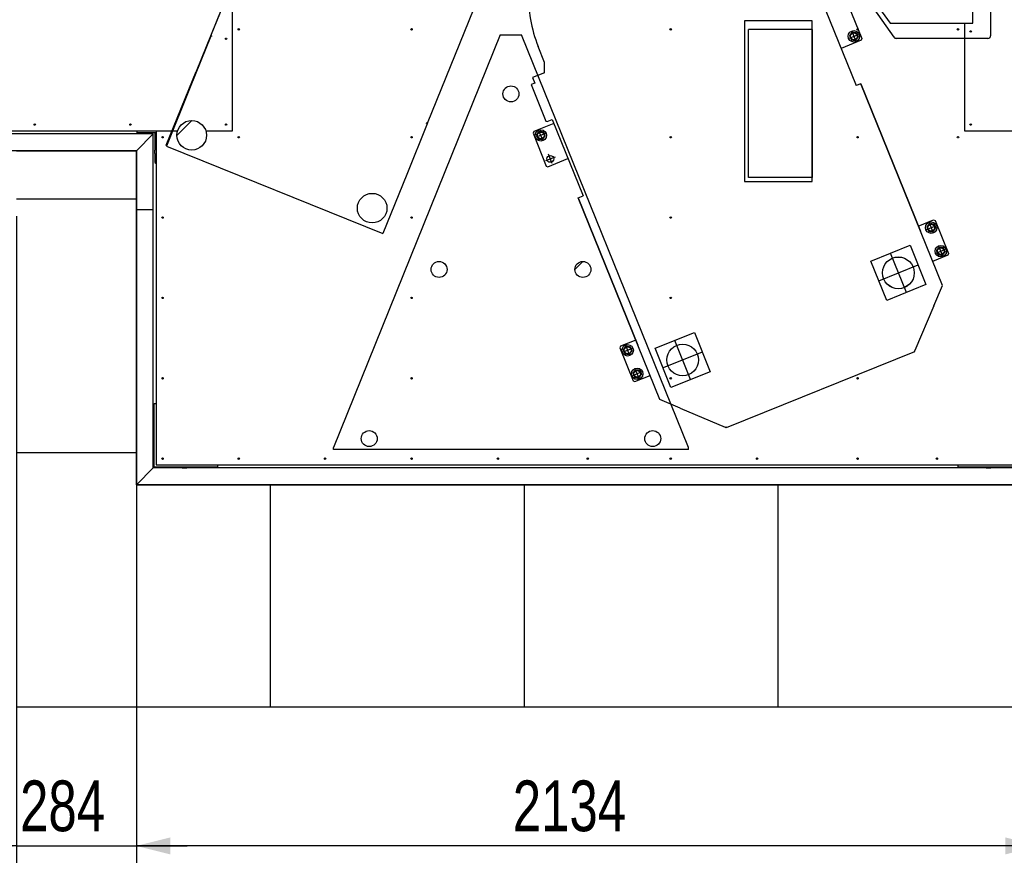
# Model space of a CAD drawing. Header units: millimetres. Extents: x 5 to 589, y 5 to 415.
# Tile 75 of 120: x 269 to 327, y 145 to 195. Entities that reach past the tile are written whole.
import ezdxf

# ---------------------------------------------------------------- set-up
doc = ezdxf.new("R2010")
doc.units = ezdxf.units.MM
doc.layers.add('COTES', color=1, linetype='Continuous')
doc.layers.add('TRAIT-FINS', color=9, linetype='Continuous')
doc.layers.add('TRAIT-FORT', color=4, linetype='Continuous', lineweight=25)
doc.styles.add('SLDTEXTSTYLE0', font='TXT', dxfattribs={"width": 0.75})
doc.dimstyles.new('SLDDIMSTYLE0', dxfattribs={"dimtxt": 3, "dimasz": 2, "dimexe": 0, "dimexo": 0.0625, "dimgap": 0.75, "dimtad": 1, "dimdec": 0, "dimlfac": 40, "dimrnd": 1e-09, "dimzin": 12, "dimdsep": 46, "dimtxsty": 'SLDTEXTSTYLE0', "dimsah": 1, "dimcen": 0.09, "dimadec": 0, "dimazin": 3, "dimtfac": 1, "dimtdec": 0, "dimtofl": 0, "dimtmove": 0, "dimatfit": 3, "dimfxl": 1, "dimfrac": 2, "dimtolj": 1, "dimtzin": 12, "dimarcsym": 0})
doc.dimstyles.new('SLDDIMSTYLE1', dxfattribs={"dimtxt": 3, "dimasz": 2, "dimexe": 0, "dimexo": 0.0625, "dimgap": 0.75, "dimtad": 1, "dimdec": 0, "dimlfac": 40, "dimrnd": 1e-09, "dimzin": 12, "dimdsep": 46, "dimtxsty": 'SLDTEXTSTYLE0', "dimsah": 1, "dimcen": 0.09, "dimadec": 0, "dimazin": 3, "dimtfac": 1, "dimtdec": 0, "dimtmove": 0, "dimatfit": 0, "dimfxl": 1, "dimfrac": 2, "dimtolj": 1, "dimtzin": 12, "dimarcsym": 0})

# ---------------------------------------------------------------- blocks, each defined once
blk = doc.blocks.new('_D_9')
at = {"layer": 'COTES', "color": 1, "transparency": 16777216}
for p, q in [((275.65, 166.592), (275.65, 145.252)), ((329, 166.592), (329, 145.252)), ((329, 146.252), (275.65, 146.252))]:
    blk.add_line(p, q, dxfattribs=at)
for points in [[(275.65, 146.252), (277.65, 145.752), (277.65, 146.752)], [(329, 146.252), (327, 146.752), (327, 145.752)]]:
    blk.add_solid(points, dxfattribs=at)
at = {"layer": 'COTES', "color": 1, "transparency": 16777216, "insert": (297.892, 150.119), "char_height": 3, "attachment_point": 1, "style": 'SLDTEXTSTYLE0'}
blk.add_mtext('2134', dxfattribs=at)
blk = doc.blocks.new('_D_11')
at = {"layer": 'COTES', "color": 1, "transparency": 16777216}
for p, q in [((268.557, 183.476), (268.557, 145.252)), ((275.65, 183.476), (275.65, 145.252)), ((268.557, 146.252), (265.557, 146.252)), ((268.557, 146.252), (275.65, 146.252)), ((275.65, 146.252), (278.65, 146.252))]:
    blk.add_line(p, q, dxfattribs=at)
for points in [[(268.557, 146.252), (266.557, 146.752), (266.557, 145.752)], [(275.65, 146.252), (277.65, 145.752), (277.65, 146.752)]]:
    blk.add_solid(points, dxfattribs=at)
at = {"layer": 'COTES', "color": 1, "transparency": 16777216, "insert": (268.779, 150.119), "char_height": 3, "attachment_point": 1, "style": 'SLDTEXTSTYLE0'}
blk.add_mtext('284', dxfattribs=at)
blk = doc.blocks.new('_D_14')
at = {"layer": 'COTES', "color": 1, "transparency": 16777216}
for p, q in [((245.15, 186.342), (245.15, 136.726)), ((348.5, 185.592), (348.5, 136.726)), ((348.5, 137.726), (245.15, 137.726))]:
    blk.add_line(p, q, dxfattribs=at)
for points in [[(245.15, 137.726), (247.15, 137.226), (247.15, 138.226)], [(348.5, 137.726), (346.5, 138.226), (346.5, 137.226)]]:
    blk.add_solid(points, dxfattribs=at)
at = {"layer": 'COTES', "color": 1, "transparency": 16777216, "insert": (292.392, 141.593), "char_height": 3, "attachment_point": 1, "style": 'SLDTEXTSTYLE0'}
blk.add_mtext('4134', dxfattribs=at)
blk = doc.blocks.new('_D_24')
at = {"layer": 'COTES', "color": 1, "transparency": 16777216}
for p, q in [((310.5, 271.942), (393.509, 271.942)), ((392.509, 271.942), (392.509, 167.592)), ((330, 167.592), (393.509, 167.592))]:
    blk.add_line(p, q, dxfattribs=at)
for points in [[(392.509, 271.942), (392.009, 269.942), (393.009, 269.942)], [(392.509, 167.592), (393.009, 169.592), (392.009, 169.592)]]:
    blk.add_solid(points, dxfattribs=at)
at = {"layer": 'COTES', "color": 1, "transparency": 16777216, "insert": (388.642, 215.333), "char_height": 3, "attachment_point": 1, "rotation": 90, "style": 'SLDTEXTSTYLE0'}
blk.add_mtext('4174', dxfattribs=at)

msp = doc.modelspace()

# ---------------------------------------------------------------- hatches: boundary and pattern name
at = {"layer": 'TRAIT-FINS'}
h = msp.add_hatch(dxfattribs=at)
h.set_pattern_fill('ANSI31', color=9, style=0)
edge = h.paths.add_edge_path(flags=0)
edge.add_arc((297.784, 190.7), 0.471, 0, 360)
h = msp.add_hatch(dxfattribs=at)
h.set_pattern_fill('ANSI31', color=9, style=0)
edge = h.paths.add_edge_path(flags=0)
edge.add_arc((278.92, 188.256), 0.875, 0, 360)
h = msp.add_hatch(dxfattribs=at)
h.set_pattern_fill('ANSI31', color=9, style=0)
edge = h.paths.add_edge_path(flags=0)
edge.add_arc((289.583, 183.948), 0.875, 0, 360)
h = msp.add_hatch(dxfattribs=at)
h.set_pattern_fill('ANSI31', color=9, style=0)
edge = h.paths.add_edge_path(flags=0)
edge.add_arc((320.679, 180.124), 0.938, 0, 360)
h = msp.add_hatch(dxfattribs=at)
h.set_pattern_fill('ANSI31', color=9, style=0)
edge = h.paths.add_edge_path(flags=0)
edge.add_arc((293.534, 180.325), 0.471, 0, 360)
h = msp.add_hatch(dxfattribs=at)
h.set_pattern_fill('ANSI31', color=9, style=0)
edge = h.paths.add_edge_path(flags=0)
edge.add_arc((302.034, 180.325), 0.471, 0, 360)
h = msp.add_hatch(dxfattribs=at)
h.set_pattern_fill('ANSI31', color=9, style=0)
edge = h.paths.add_edge_path(flags=0)
edge.add_arc((307.93, 174.973), 0.938, 0, 360)
h = msp.add_hatch(dxfattribs=at)
h.set_pattern_fill('ANSI31', color=9, style=0)
edge = h.paths.add_edge_path(flags=0)
edge.add_arc((289.409, 170.325), 0.471, 0, 360)
h = msp.add_hatch(dxfattribs=at)
h.set_pattern_fill('ANSI31', color=9, style=0)
edge = h.paths.add_edge_path(flags=0)
edge.add_arc((306.159, 170.325), 0.471, 0, 360)

# ---------------------------------------------------------------- linework, layer by layer
at = {"color": 7, "linetype": 'Continuous'}
for p, q in [((284.808, 205.965), (279.18, 192.034)), ((280.055, 194.134), (283.729, 203.228)), ((326.125, 202.194), (326.125, 194.139)), ((320.417, 194.047), (315.154, 201.563)), ((292.85, 188.964), (296.524, 198.058)), ((316.351, 195.707), (318.175, 191.192)), ((317.723, 195.916), (318.509, 193.969)), ((311.825, 185.767), (311.825, 194.517)), ((315.575, 194.517), (311.825, 194.517)), ((315.575, 194.517), (315.575, 185.767)), ((318.162, 193.829), (317.937, 194.385)), ((280.046, 194.111), (278.828, 191.097)), ((280.055, 194.134), (280.046, 194.111)), ((280.046, 194.111), (280.069, 194.101)), ((280.101, 194.115), (280.055, 194.134)), ((280.078, 194.124), (280.069, 194.101)), ((280.098, 194.106), (280.092, 194.092)), ((280.101, 194.115), (280.098, 194.106)), ((280.101, 194.115), (280.111, 194.138)), ((297.154, 194.187), (287.301, 169.8)), ((297.154, 194.187), (298.414, 194.187)), ((308.268, 169.8), (298.414, 194.187)), ((318.468, 193.872), (317.286, 193.394)), ((317.771, 193.995), (318.327, 194.219)), ((318.509, 193.969), (318.468, 193.872)), ((325.965, 193.979), (320.548, 193.979)), ((299.772, 192.563), (299.394, 193.499)), ((277.419, 187.676), (279.18, 192.034)), ((279.18, 192.034), (279.203, 192.024)), ((299.772, 191.953), (299.772, 192.563)), ((299.772, 191.953), (299.056, 191.664)), ((299.056, 191.664), (299.185, 191.346)), ((278.828, 191.097), (277.423, 187.62)), ((299.185, 191.346), (298.974, 191.261)), ((298.974, 191.261), (299.85, 189.094)), ((318.454, 191.304), (318.175, 191.192)), ((318.454, 191.304), (321.976, 182.585)), ((323.275, 179.372), (318.454, 191.304)), ((299.85, 189.094), (299.915, 189.066)), ((299.915, 189.066), (300.218, 189.189)), ((300.218, 189.189), (302.042, 184.674)), ((292.841, 188.941), (291.623, 185.928)), ((292.794, 188.96), (292.8, 188.974)), ((292.8, 188.974), (292.804, 188.983)), ((292.804, 188.983), (292.813, 189.006)), ((292.804, 188.983), (292.85, 188.964)), ((292.827, 188.973), (292.818, 188.95)), ((292.818, 188.95), (292.841, 188.941)), ((292.85, 188.964), (292.841, 188.941)), ((300.31, 188.962), (299.128, 188.484)), ((299.659, 187.971), (299.434, 188.527)), ((299.128, 188.484), (299.086, 188.387)), ((299.086, 188.387), (299.873, 186.44)), ((299.824, 188.361), (299.268, 188.137)), ((277.423, 187.62), (290.218, 182.451)), ((300.386, 186.971), (299.83, 186.746)), ((299.971, 186.398), (301.153, 186.876)), ((300.221, 186.58), (299.996, 187.136)), ((299.873, 186.44), (299.971, 186.398)), ((291.623, 185.928), (290.218, 182.451)), ((315.575, 185.767), (311.825, 185.767)), ((301.764, 184.561), (302.042, 184.674)), ((301.764, 184.561), (305.287, 175.842)), ((306.585, 172.629), (301.764, 184.561)), ((321.853, 182.89), (322.757, 183.255)), ((322.341, 182.683), (322.898, 182.908)), ((322.732, 182.517), (322.507, 183.073)), ((322.757, 183.255), (322.855, 183.214)), ((322.855, 183.214), (323.641, 181.267)), ((319.052, 180.815), (321.37, 181.751)), ((321.37, 181.751), (322.306, 179.433)), ((323.294, 181.126), (323.069, 181.683)), ((321.147, 178.965), (320.211, 181.283)), ((323.6, 181.169), (322.696, 180.804)), ((322.903, 181.292), (323.46, 181.517)), ((323.641, 181.267), (323.6, 181.169)), ((319.988, 178.497), (319.052, 180.815)), ((319.52, 179.656), (321.838, 180.592)), ((322.306, 179.433), (319.988, 178.497)), ((322.77, 178.184), (323.275, 179.372)), ((322.77, 178.184), (321.642, 175.525)), ((306.303, 175.664), (308.621, 176.6)), ((308.621, 176.6), (309.557, 174.282)), ((304.26, 175.782), (304.218, 175.684)), ((305.164, 176.147), (304.26, 175.782)), ((304.791, 175.269), (304.566, 175.825)), ((308.398, 173.814), (307.462, 176.132)), ((304.218, 175.684), (305.005, 173.737)), ((304.957, 175.659), (304.4, 175.434)), ((307.239, 173.346), (306.303, 175.664)), ((309.089, 175.441), (306.771, 174.505)), ((321.619, 175.461), (310.493, 170.966)), ((321.642, 175.525), (321.6, 175.508)), ((321.6, 175.508), (321.619, 175.461)), ((305.519, 174.268), (304.962, 174.044)), ((305.103, 173.696), (306.006, 174.061)), ((305.353, 173.878), (305.128, 174.434)), ((309.557, 174.282), (307.239, 173.346)), ((305.005, 173.737), (305.103, 173.696)), ((307.773, 172.124), (306.585, 172.629)), ((307.773, 172.124), (310.432, 170.996)), ((310.432, 170.996), (310.474, 171.013)), ((310.474, 171.013), (310.493, 170.966)), ((310.493, 170.966), (310.474, 171.013)), ((287.301, 169.687), (287.301, 169.8)), ((308.268, 169.687), (287.301, 169.687)), ((308.268, 169.687), (308.268, 169.8))]:
    msp.add_line(p, q, dxfattribs=at)
for centre, radius in [((318.049, 194.107), 0.2), ((297.784, 190.7), 0.471), ((278.92, 188.256), 0.875), ((299.546, 188.249), 0.2), ((300.108, 186.858), 0.2), ((289.583, 183.948), 0.875), ((322.619, 182.795), 0.2), ((323.181, 181.405), 0.2), ((320.679, 180.124), 0.937), ((293.534, 180.325), 0.471), ((302.034, 180.325), 0.471), ((304.678, 175.547), 0.2), ((307.93, 174.973), 0.937), ((305.24, 174.156), 0.2), ((289.409, 170.325), 0.471), ((306.159, 170.325), 0.471)]:
    msp.add_circle(centre, radius, dxfattribs=at)
for centre, radius, start, end in [((306.672, 196.44), 7.85, 177.54004, 202.00002), ((320.548, 194.139), 0.16, 215, 270), ((325.965, 194.139), 0.16, 270, 0), ((277.465, 187.657), 0.05, 158, 218)]:
    msp.add_arc(centre, radius, start, end, dxfattribs=at)
at = {"layer": 'TRAIT-FORT', "color": 4, "linetype": 'Continuous', "lineweight": 25}
for p, q in [((281.325, 188.517), (281.325, 204.12)), ((281.325, 188.517), (281.325, 204.12)), ((325.075, 194.892), (325.075, 201.392)), ((316.375, 200.142), (320.19, 194.892)), ((315.575, 195.017), (311.575, 195.017)), ((311.575, 195.017), (311.575, 185.517)), ((315.575, 185.517), (315.575, 195.017)), ((320.19, 194.892), (324.575, 194.892)), ((324.575, 194.892), (324.575, 194.892)), ((324.575, 194.892), (324.575, 188.517)), ((324.575, 194.892), (324.575, 188.517)), ((324.575, 194.892), (325.075, 194.892)), ((246.325, 188.517), (278.085, 188.517)), ((275.7, 188.392), (275.7, 188.517)), ((276.825, 188.517), (276.825, 188.517)), ((276.825, 188.517), (278.085, 188.517)), ((276.825, 188.517), (276.825, 168.767)), ((279.755, 188.517), (281.325, 188.517)), ((279.755, 188.517), (281.325, 188.517)), ((324.575, 188.517), (327.825, 188.517)), ((324.575, 188.517), (327.825, 188.517)), ((276.65, 188.342), (246.15, 188.342)), ((275.65, 187.342), (276.65, 188.342)), ((276.825, 188.392), (275.7, 188.392)), ((276.65, 183.842), (276.65, 188.342)), ((276.744, 188.392), (276.744, 187.377)), ((275.65, 187.342), (245.15, 187.342)), ((268.557, 187.342), (275.65, 187.342)), ((275.65, 183.842), (275.65, 187.342)), ((275.65, 187.342), (275.65, 184.476)), ((276.744, 187.177), (276.744, 187.377)), ((276.744, 187.177), (276.744, 186.682)), ((311.575, 185.517), (315.575, 185.517)), ((275.65, 184.476), (268.557, 184.476)), ((275.65, 184.476), (275.65, 169.476)), ((276.65, 183.842), (275.65, 183.842)), ((276.65, 183.842), (275.65, 183.842)), ((275.65, 167.592), (275.65, 183.842)), ((275.975, 183.842), (275.975, 183.842)), ((276.175, 183.842), (276.175, 183.842)), ((276.375, 183.842), (276.375, 183.842)), ((276.575, 183.842), (276.575, 183.842)), ((276.65, 168.592), (276.65, 183.842)), ((276.7, 172.392), (276.825, 172.392)), ((276.7, 168.642), (276.7, 172.392)), ((275.65, 169.476), (268.557, 169.476)), ((275.65, 169.476), (275.65, 167.592)), ((276.825, 168.767), (327.825, 168.767)), ((280.45, 168.767), (280.45, 168.642)), ((324.2, 168.642), (324.2, 168.767)), ((275.65, 167.592), (276.65, 168.592)), ((328, 168.592), (276.65, 168.592)), ((280.45, 168.642), (276.7, 168.642)), ((277.744, 168.642), (277.744, 168.592)), ((278.32, 168.642), (278.319, 168.627)), ((278.319, 168.627), (278.319, 168.62)), ((278.361, 168.592), (278.367, 168.603)), ((278.627, 168.6), (278.632, 168.592)), ((278.669, 168.627), (278.669, 168.642)), ((278.669, 168.62), (278.669, 168.627)), ((279.244, 168.592), (279.244, 168.642)), ((327.95, 168.642), (324.2, 168.642)), ((325.244, 168.642), (325.244, 168.592)), ((325.82, 168.642), (325.819, 168.627)), ((325.819, 168.627), (325.819, 168.62)), ((325.861, 168.592), (325.867, 168.603)), ((326.127, 168.6), (326.132, 168.592)), ((326.169, 168.627), (326.169, 168.642)), ((326.169, 168.62), (326.169, 168.627)), ((326.744, 168.592), (326.744, 168.642)), ((329, 167.592), (275.65, 167.592)), ((275.65, 167.592), (283.557, 167.592)), ((283.557, 167.592), (283.557, 154.476)), ((283.557, 167.592), (298.557, 167.592)), ((298.557, 167.592), (298.557, 154.476)), ((298.557, 167.592), (313.557, 167.592)), ((313.557, 167.592), (313.557, 154.476)), ((313.557, 167.592), (328.557, 167.592)), ((268.557, 154.476), (283.557, 154.476)), ((283.557, 154.476), (298.557, 154.476)), ((298.557, 154.476), (313.557, 154.476)), ((313.557, 154.476), (328.557, 154.476))]:
    msp.add_line(p, q, dxfattribs=at)
for centre, radius in [((281.7, 194.517), 0.0425), ((291.909, 194.517), 0.0425), ((307.221, 194.517), 0.0425), ((318.049, 194.107), 0.338), ((318.263, 194.517), 0.0425), ((324.2, 194.517), 0.0425), ((324.95, 194.392), 0.0425), ((280.95, 193.958), 0.0425), ((297.784, 190.7), 0.471), ((278.92, 188.256), 0.875), ((269.644, 188.892), 0.0425), ((275.297, 188.892), 0.0425), ((280.95, 188.892), 0.0425), ((299.546, 188.249), 0.337), ((324.95, 188.892), 0.0425), ((277.2, 188.142), 0.0425), ((281.7, 188.142), 0.0425), ((291.909, 188.142), 0.0425), ((307.221, 188.142), 0.0425), ((318.263, 188.142), 0.0425), ((324.2, 188.142), 0.0425), ((289.583, 183.948), 0.875), ((277.2, 183.392), 0.0425), ((291.909, 183.392), 0.0425), ((307.221, 183.392), 0.0425), ((322.619, 182.795), 0.338), ((323.181, 181.405), 0.338), ((320.679, 180.124), 0.938), ((293.534, 180.325), 0.471), ((302.034, 180.325), 0.471), ((277.2, 178.642), 0.0425), ((291.909, 178.642), 0.0425), ((307.221, 178.642), 0.0425), ((304.678, 175.547), 0.338), ((307.93, 174.973), 0.938), ((305.24, 174.156), 0.337), ((277.2, 173.892), 0.0425), ((291.909, 173.892), 0.0425), ((307.221, 173.892), 0.0425), ((318.263, 173.892), 0.0425), ((289.409, 170.325), 0.471), ((306.159, 170.325), 0.471), ((277.2, 169.142), 0.0425), ((281.7, 169.142), 0.0425), ((286.804, 169.142), 0.0425), ((291.909, 169.142), 0.0425), ((297.013, 169.142), 0.0425), ((302.325, 169.142), 0.0425), ((307.221, 169.142), 0.0425), ((312.325, 169.142), 0.0425), ((318.263, 169.142), 0.0425), ((322.95, 169.142), 0.0425)]:
    msp.add_circle(centre, radius, dxfattribs=at)
for centre, radius, start, end in [((318.049, 194.107), 0.225, 82.81324, 142.81324), ((318.049, 194.107), 0.225, 22.81324, 82.81324), ((318.049, 194.107), 0.225, 142.81324, 202.81324), ((318.049, 194.107), 0.225, 202.81324, 262.81324), ((318.049, 194.107), 0.225, 262.81324, 322.81324), ((318.049, 194.107), 0.225, 322.81324, 22.81324), ((299.546, 188.249), 0.225, 142.81324, 202.81324), ((299.546, 188.249), 0.225, 202.81324, 262.81324), ((299.546, 188.249), 0.225, 82.81324, 142.81324), ((299.546, 188.249), 0.225, 262.81324, 322.81324), ((299.546, 188.249), 0.225, 22.81324, 82.81324), ((299.546, 188.249), 0.225, 322.81324, 22.81324), ((276.857, 186.689), 0.112, 183.41093, 253.77457), ((322.619, 182.795), 0.225, 142.81324, 202.81324), ((322.619, 182.795), 0.225, 202.81324, 262.81324), ((322.619, 182.795), 0.225, 82.81324, 142.81324), ((322.619, 182.795), 0.225, 22.81324, 82.81324), ((322.619, 182.795), 0.225, 322.81324, 22.81324), ((322.619, 182.795), 0.225, 262.81324, 322.81324), ((323.181, 181.405), 0.225, 142.81324, 202.81324), ((323.181, 181.405), 0.225, 82.81324, 142.81324), ((323.181, 181.405), 0.225, 22.81324, 82.81324), ((323.181, 181.405), 0.225, 202.81324, 262.81324), ((323.181, 181.405), 0.225, 262.81324, 322.81324), ((323.181, 181.405), 0.225, 322.81324, 22.81324), ((304.678, 175.547), 0.225, 82.81324, 142.81324), ((304.678, 175.547), 0.225, 22.81324, 82.81324), ((304.678, 175.547), 0.225, 142.81324, 202.81324), ((304.678, 175.547), 0.225, 202.81324, 262.81324), ((304.678, 175.547), 0.225, 262.81324, 322.81324), ((304.678, 175.547), 0.225, 322.81324, 22.81324), ((305.24, 174.156), 0.225, 142.81324, 202.81324), ((305.24, 174.156), 0.225, 202.81324, 262.81324), ((305.24, 174.156), 0.225, 82.81324, 142.81324), ((305.24, 174.156), 0.225, 262.81324, 322.81324), ((305.24, 174.156), 0.225, 22.81324, 82.81324), ((305.24, 174.156), 0.225, 322.81324, 22.81324), ((278.494, 168.377), 0.3, 117.91202, 134.19259), ((278.494, 168.377), 0.225, 89.24965, 107.05942), ((278.494, 168.377), 0.225, 72.94058, 89.24965), ((278.494, 168.377), 0.3, 45.80741, 62.08798), ((325.994, 168.377), 0.3, 117.91202, 134.19259), ((325.994, 168.377), 0.225, 89.24965, 107.05942), ((325.994, 168.377), 0.225, 72.94058, 89.24965), ((325.994, 168.377), 0.3, 45.80741, 62.08798)]:
    msp.add_arc(centre, radius, start, end, dxfattribs=at)
for points, knots in [([(317.87, 194.243), (317.872, 194.245), (317.88, 194.256), (317.894, 194.274), (317.918, 194.307), (317.936, 194.331), (317.949, 194.346)], [0, 0, 0, 0, 0.070068, 0.299868, 0.530929, 1, 1, 1, 1]), ([(317.949, 194.346), (317.957, 194.345), (317.973, 194.343), (317.999, 194.34), (318.025, 194.337), (318.051, 194.334), (318.069, 194.331), (318.077, 194.33)], [0, 0, 0, 0, 0.194733, 0.394387, 0.59459, 0.796857, 1, 1, 1, 1]), ([(318.077, 194.33), (318.087, 194.329), (318.105, 194.327), (318.131, 194.323), (318.156, 194.32), (318.182, 194.317), (318.198, 194.315), (318.206, 194.314)], [0, 0, 0, 0, 0.219086, 0.412836, 0.607273, 0.803423, 1, 1, 1, 1]), ([(317.791, 194.139), (317.798, 194.148), (317.811, 194.165), (317.83, 194.19), (317.85, 194.216), (317.863, 194.234), (317.87, 194.243)], [0, 0, 0, 0, 0.247269, 0.495363, 0.746874, 1, 1, 1, 1]), ([(317.791, 194.139), (317.796, 194.13), (317.804, 194.11), (317.816, 194.081), (317.829, 194.05), (317.838, 194.03), (317.842, 194.02)], [0, 0, 0, 0, 0.247269, 0.495363, 0.746874, 1, 1, 1, 1]), ([(317.842, 194.02), (317.843, 194.017), (317.848, 194.005), (317.857, 193.983), (317.873, 193.946), (317.884, 193.918), (317.892, 193.9)], [0, 0, 0, 0, 0.070068, 0.299868, 0.530929, 1, 1, 1, 1]), ([(317.892, 193.9), (317.9, 193.899), (317.917, 193.897), (317.942, 193.894), (317.968, 193.89), (317.995, 193.887), (318.012, 193.885), (318.021, 193.884)], [0, 0, 0, 0, 0.194733, 0.394387, 0.59459, 0.796857, 1, 1, 1, 1]), ([(318.021, 193.884), (318.031, 193.883), (318.049, 193.88), (318.075, 193.877), (318.1, 193.874), (318.125, 193.871), (318.142, 193.869), (318.15, 193.867)], [0, 0, 0, 0, 0.219086, 0.412836, 0.607273, 0.803423, 1, 1, 1, 1]), ([(318.15, 193.867), (318.156, 193.876), (318.169, 193.893), (318.188, 193.918), (318.208, 193.944), (318.222, 193.962), (318.228, 193.971)], [0, 0, 0, 0, 0.247269, 0.495363, 0.746874, 1, 1, 1, 1]), ([(318.206, 194.314), (318.21, 194.304), (318.218, 194.285), (318.231, 194.255), (318.244, 194.225), (318.252, 194.204), (318.257, 194.194)], [0, 0, 0, 0, 0.2472686, 0.4953626, 0.746874, 1, 1, 1, 1]), ([(318.228, 193.971), (318.23, 193.973), (318.238, 193.984), (318.252, 194.002), (318.277, 194.035), (318.295, 194.059), (318.307, 194.074)], [0, 0, 0, 0, 0.070068, 0.299868, 0.530929, 1, 1, 1, 1]), ([(318.257, 194.194), (318.258, 194.191), (318.263, 194.179), (318.272, 194.158), (318.284, 194.13), (318.295, 194.102), (318.303, 194.084), (318.307, 194.074)], [0, 0, 0, 0, 0.070056, 0.299813, 0.530831, 0.765026, 1, 1, 1, 1]), ([(299.289, 188.282), (299.295, 188.29), (299.308, 188.307), (299.327, 188.332), (299.347, 188.359), (299.36, 188.376), (299.367, 188.385)], [0, 0, 0, 0, 0.2472686, 0.4953626, 0.746874, 1, 1, 1, 1]), ([(299.289, 188.282), (299.293, 188.272), (299.301, 188.253), (299.313, 188.223), (299.326, 188.193), (299.335, 188.172), (299.339, 188.162)], [0, 0, 0, 0, 0.247269, 0.495363, 0.746874, 1, 1, 1, 1]), ([(299.339, 188.162), (299.34, 188.159), (299.345, 188.147), (299.354, 188.125), (299.37, 188.088), (299.382, 188.061), (299.389, 188.042)], [0, 0, 0, 0, 0.0700685, 0.2998677, 0.5309287, 1, 1, 1, 1]), ([(299.367, 188.385), (299.369, 188.388), (299.377, 188.398), (299.391, 188.417), (299.416, 188.449), (299.434, 188.473), (299.446, 188.489)], [0, 0, 0, 0, 0.070068, 0.299868, 0.530929, 1, 1, 1, 1]), ([(299.389, 188.042), (299.397, 188.041), (299.414, 188.039), (299.439, 188.036), (299.465, 188.033), (299.492, 188.029), (299.509, 188.027), (299.518, 188.026)], [0, 0, 0, 0, 0.1947331, 0.3943865, 0.5945898, 0.7968571, 1, 1, 1, 1]), ([(299.446, 188.489), (299.454, 188.488), (299.47, 188.485), (299.496, 188.482), (299.522, 188.479), (299.548, 188.476), (299.566, 188.473), (299.574, 188.472)], [0, 0, 0, 0, 0.194733, 0.394387, 0.59459, 0.796857, 1, 1, 1, 1]), ([(299.518, 188.026), (299.528, 188.025), (299.546, 188.022), (299.572, 188.019), (299.597, 188.016), (299.622, 188.013), (299.639, 188.011), (299.647, 188.01)], [0, 0, 0, 0, 0.219086, 0.412836, 0.607273, 0.803423, 1, 1, 1, 1]), ([(299.574, 188.472), (299.584, 188.471), (299.602, 188.469), (299.628, 188.466), (299.654, 188.462), (299.679, 188.459), (299.695, 188.457), (299.703, 188.456)], [0, 0, 0, 0, 0.219086, 0.412836, 0.607273, 0.803423, 1, 1, 1, 1]), ([(299.647, 188.01), (299.653, 188.018), (299.666, 188.035), (299.686, 188.06), (299.705, 188.087), (299.719, 188.104), (299.726, 188.113)], [0, 0, 0, 0, 0.247269, 0.495363, 0.746874, 1, 1, 1, 1]), ([(299.703, 188.456), (299.707, 188.446), (299.716, 188.427), (299.728, 188.397), (299.741, 188.367), (299.749, 188.347), (299.754, 188.336)], [0, 0, 0, 0, 0.247269, 0.495363, 0.746874, 1, 1, 1, 1]), ([(299.726, 188.113), (299.727, 188.116), (299.735, 188.126), (299.749, 188.145), (299.774, 188.177), (299.792, 188.201), (299.804, 188.217)], [0, 0, 0, 0, 0.070068, 0.299868, 0.530929, 1, 1, 1, 1]), ([(299.754, 188.336), (299.755, 188.334), (299.76, 188.321), (299.769, 188.3), (299.781, 188.272), (299.793, 188.244), (299.8, 188.226), (299.804, 188.217)], [0, 0, 0, 0, 0.070056, 0.299813, 0.530831, 0.765026, 1, 1, 1, 1]), ([(322.362, 182.828), (322.368, 182.836), (322.381, 182.853), (322.4, 182.879), (322.42, 182.905), (322.433, 182.922), (322.44, 182.931)], [0, 0, 0, 0, 0.247269, 0.495363, 0.746874, 1, 1, 1, 1]), ([(322.362, 182.828), (322.366, 182.818), (322.374, 182.799), (322.386, 182.769), (322.399, 182.739), (322.408, 182.718), (322.412, 182.708)], [0, 0, 0, 0, 0.247269, 0.495363, 0.746874, 1, 1, 1, 1]), ([(322.412, 182.708), (322.413, 182.705), (322.418, 182.693), (322.427, 182.672), (322.443, 182.634), (322.455, 182.607), (322.462, 182.588)], [0, 0, 0, 0, 0.070068, 0.299868, 0.530929, 1, 1, 1, 1]), ([(322.44, 182.931), (322.442, 182.934), (322.45, 182.944), (322.464, 182.963), (322.489, 182.995), (322.507, 183.019), (322.519, 183.035)], [0, 0, 0, 0, 0.070068, 0.299868, 0.530929, 1, 1, 1, 1]), ([(322.519, 183.035), (322.527, 183.034), (322.543, 183.032), (322.569, 183.028), (322.595, 183.025), (322.621, 183.022), (322.639, 183.02), (322.648, 183.019)], [0, 0, 0, 0, 0.194733, 0.394387, 0.59459, 0.796857, 1, 1, 1, 1]), ([(322.648, 183.019), (322.657, 183.017), (322.675, 183.015), (322.702, 183.012), (322.727, 183.009), (322.752, 183.005), (322.768, 183.003), (322.776, 183.002)], [0, 0, 0, 0, 0.219086, 0.412836, 0.607273, 0.803423, 1, 1, 1, 1]), ([(322.776, 183.002), (322.781, 182.993), (322.789, 182.973), (322.801, 182.944), (322.814, 182.913), (322.823, 182.893), (322.827, 182.883)], [0, 0, 0, 0, 0.2472686, 0.4953626, 0.746874, 1, 1, 1, 1]), ([(322.799, 182.659), (322.801, 182.662), (322.809, 182.672), (322.823, 182.691), (322.847, 182.723), (322.865, 182.747), (322.877, 182.763)], [0, 0, 0, 0, 0.070068, 0.299868, 0.530929, 1, 1, 1, 1]), ([(322.827, 182.883), (322.828, 182.88), (322.833, 182.868), (322.842, 182.846), (322.854, 182.818), (322.866, 182.79), (322.873, 182.772), (322.877, 182.763)], [0, 0, 0, 0, 0.070056, 0.299813, 0.530831, 0.765026, 1, 1, 1, 1]), ([(322.462, 182.588), (322.471, 182.587), (322.487, 182.585), (322.513, 182.582), (322.538, 182.579), (322.565, 182.575), (322.582, 182.573), (322.591, 182.572)], [0, 0, 0, 0, 0.194733, 0.394387, 0.59459, 0.796857, 1, 1, 1, 1]), ([(322.591, 182.572), (322.601, 182.571), (322.619, 182.569), (322.645, 182.565), (322.67, 182.562), (322.695, 182.559), (322.712, 182.557), (322.72, 182.556)], [0, 0, 0, 0, 0.219086, 0.412836, 0.607273, 0.803423, 1, 1, 1, 1]), ([(322.72, 182.556), (322.727, 182.564), (322.739, 182.581), (322.759, 182.607), (322.779, 182.633), (322.792, 182.65), (322.799, 182.659)], [0, 0, 0, 0, 0.247269, 0.495363, 0.746874, 1, 1, 1, 1]), ([(322.924, 181.437), (322.93, 181.445), (322.943, 181.462), (322.962, 181.488), (322.982, 181.514), (322.995, 181.532), (323.002, 181.541)], [0, 0, 0, 0, 0.247269, 0.495363, 0.746874, 1, 1, 1, 1]), ([(323.002, 181.541), (323.004, 181.543), (323.012, 181.553), (323.026, 181.572), (323.051, 181.604), (323.069, 181.628), (323.081, 181.644)], [0, 0, 0, 0, 0.070068, 0.299868, 0.530929, 1, 1, 1, 1]), ([(323.081, 181.644), (323.089, 181.643), (323.105, 181.641), (323.131, 181.638), (323.157, 181.634), (323.183, 181.631), (323.201, 181.629), (323.21, 181.628)], [0, 0, 0, 0, 0.194733, 0.394387, 0.59459, 0.796857, 1, 1, 1, 1]), ([(323.21, 181.628), (323.219, 181.627), (323.237, 181.624), (323.263, 181.621), (323.289, 181.618), (323.314, 181.615), (323.33, 181.613), (323.338, 181.612)], [0, 0, 0, 0, 0.219086, 0.412836, 0.607273, 0.803423, 1, 1, 1, 1]), ([(323.338, 181.612), (323.342, 181.602), (323.351, 181.583), (323.363, 181.553), (323.376, 181.522), (323.384, 181.502), (323.389, 181.492)], [0, 0, 0, 0, 0.2472686, 0.4953626, 0.746874, 1, 1, 1, 1]), ([(322.924, 181.437), (322.928, 181.427), (322.936, 181.408), (322.948, 181.378), (322.961, 181.348), (322.97, 181.328), (322.974, 181.317)], [0, 0, 0, 0, 0.247269, 0.495363, 0.746874, 1, 1, 1, 1]), ([(322.974, 181.317), (322.975, 181.314), (322.98, 181.302), (322.989, 181.281), (323.005, 181.243), (323.017, 181.216), (323.024, 181.198)], [0, 0, 0, 0, 0.070068, 0.299868, 0.530929, 1, 1, 1, 1]), ([(323.024, 181.198), (323.033, 181.197), (323.049, 181.194), (323.074, 181.191), (323.1, 181.188), (323.127, 181.185), (323.144, 181.182), (323.153, 181.181)], [0, 0, 0, 0, 0.194733, 0.394387, 0.59459, 0.796857, 1, 1, 1, 1]), ([(323.153, 181.181), (323.163, 181.18), (323.181, 181.178), (323.207, 181.175), (323.232, 181.171), (323.257, 181.168), (323.274, 181.166), (323.282, 181.165)], [0, 0, 0, 0, 0.219086, 0.412836, 0.607273, 0.803423, 1, 1, 1, 1]), ([(323.282, 181.165), (323.288, 181.173), (323.301, 181.19), (323.321, 181.216), (323.34, 181.242), (323.354, 181.26), (323.361, 181.269)], [0, 0, 0, 0, 0.247269, 0.495363, 0.746874, 1, 1, 1, 1]), ([(323.361, 181.269), (323.362, 181.271), (323.37, 181.282), (323.385, 181.3), (323.409, 181.332), (323.427, 181.356), (323.439, 181.372)], [0, 0, 0, 0, 0.070068, 0.299868, 0.530929, 1, 1, 1, 1]), ([(323.389, 181.492), (323.39, 181.489), (323.395, 181.477), (323.404, 181.455), (323.416, 181.427), (323.428, 181.4), (323.435, 181.381), (323.439, 181.372)], [0, 0, 0, 0, 0.070056, 0.299813, 0.530831, 0.765026, 1, 1, 1, 1]), ([(304.499, 175.683), (304.501, 175.685), (304.509, 175.696), (304.523, 175.714), (304.548, 175.747), (304.566, 175.77), (304.578, 175.786)], [0, 0, 0, 0, 0.070068, 0.299868, 0.530929, 1, 1, 1, 1]), ([(304.578, 175.786), (304.586, 175.785), (304.602, 175.783), (304.628, 175.78), (304.654, 175.777), (304.68, 175.773), (304.698, 175.771), (304.707, 175.77)], [0, 0, 0, 0, 0.194733, 0.394387, 0.59459, 0.796857, 1, 1, 1, 1]), ([(304.707, 175.77), (304.716, 175.769), (304.734, 175.766), (304.761, 175.763), (304.786, 175.76), (304.811, 175.757), (304.827, 175.755), (304.835, 175.754)], [0, 0, 0, 0, 0.219086, 0.412836, 0.607273, 0.803423, 1, 1, 1, 1]), ([(304.835, 175.754), (304.84, 175.744), (304.848, 175.725), (304.86, 175.695), (304.873, 175.665), (304.882, 175.644), (304.886, 175.634)], [0, 0, 0, 0, 0.2472686, 0.4953626, 0.746874, 1, 1, 1, 1]), ([(304.421, 175.579), (304.427, 175.588), (304.44, 175.604), (304.459, 175.63), (304.479, 175.656), (304.492, 175.674), (304.499, 175.683)], [0, 0, 0, 0, 0.247269, 0.495363, 0.746874, 1, 1, 1, 1]), ([(304.421, 175.579), (304.425, 175.57), (304.433, 175.55), (304.445, 175.52), (304.458, 175.49), (304.467, 175.47), (304.471, 175.459)], [0, 0, 0, 0, 0.247269, 0.495363, 0.746874, 1, 1, 1, 1]), ([(304.471, 175.459), (304.472, 175.457), (304.477, 175.444), (304.486, 175.423), (304.502, 175.386), (304.514, 175.358), (304.521, 175.34)], [0, 0, 0, 0, 0.070068, 0.299868, 0.530929, 1, 1, 1, 1]), ([(304.521, 175.34), (304.53, 175.339), (304.546, 175.337), (304.572, 175.333), (304.597, 175.33), (304.624, 175.327), (304.641, 175.325), (304.65, 175.323)], [0, 0, 0, 0, 0.194733, 0.394387, 0.59459, 0.796857, 1, 1, 1, 1]), ([(304.65, 175.323), (304.66, 175.322), (304.678, 175.32), (304.704, 175.317), (304.729, 175.313), (304.754, 175.31), (304.771, 175.308), (304.779, 175.307)], [0, 0, 0, 0, 0.219086, 0.412836, 0.607273, 0.803423, 1, 1, 1, 1]), ([(304.779, 175.307), (304.786, 175.316), (304.798, 175.332), (304.818, 175.358), (304.838, 175.384), (304.851, 175.402), (304.858, 175.411)], [0, 0, 0, 0, 0.247269, 0.495363, 0.746874, 1, 1, 1, 1]), ([(304.858, 175.411), (304.86, 175.413), (304.868, 175.424), (304.882, 175.442), (304.906, 175.475), (304.924, 175.498), (304.936, 175.514)], [0, 0, 0, 0, 0.070068, 0.299868, 0.530929, 1, 1, 1, 1]), ([(304.886, 175.634), (304.887, 175.631), (304.892, 175.619), (304.901, 175.597), (304.913, 175.57), (304.925, 175.542), (304.932, 175.523), (304.936, 175.514)], [0, 0, 0, 0, 0.070056, 0.299813, 0.530831, 0.765026, 1, 1, 1, 1]), ([(304.983, 174.188), (304.989, 174.197), (305.002, 174.214), (305.021, 174.239), (305.041, 174.265), (305.054, 174.283), (305.061, 174.292)], [0, 0, 0, 0, 0.247269, 0.495363, 0.746874, 1, 1, 1, 1]), ([(304.983, 174.188), (304.987, 174.179), (304.995, 174.159), (305.007, 174.13), (305.02, 174.099), (305.029, 174.079), (305.033, 174.069)], [0, 0, 0, 0, 0.247269, 0.495363, 0.746874, 1, 1, 1, 1]), ([(305.033, 174.069), (305.034, 174.066), (305.039, 174.054), (305.048, 174.032), (305.064, 173.995), (305.076, 173.967), (305.083, 173.949)], [0, 0, 0, 0, 0.070068, 0.299868, 0.530929, 1, 1, 1, 1]), ([(305.061, 174.292), (305.063, 174.294), (305.071, 174.305), (305.085, 174.323), (305.11, 174.356), (305.128, 174.379), (305.14, 174.395)], [0, 0, 0, 0, 0.070068, 0.299868, 0.530929, 1, 1, 1, 1]), ([(305.14, 174.395), (305.148, 174.394), (305.164, 174.392), (305.19, 174.389), (305.216, 174.386), (305.242, 174.382), (305.26, 174.38), (305.268, 174.379)], [0, 0, 0, 0, 0.194733, 0.394387, 0.59459, 0.796857, 1, 1, 1, 1]), ([(305.268, 174.379), (305.278, 174.378), (305.296, 174.376), (305.322, 174.372), (305.348, 174.369), (305.373, 174.366), (305.389, 174.364), (305.397, 174.363)], [0, 0, 0, 0, 0.219086, 0.412836, 0.607273, 0.803423, 1, 1, 1, 1]), ([(305.341, 173.916), (305.347, 173.925), (305.36, 173.942), (305.38, 173.967), (305.399, 173.993), (305.413, 174.011), (305.42, 174.02)], [0, 0, 0, 0, 0.247269, 0.495363, 0.746874, 1, 1, 1, 1]), ([(305.397, 174.363), (305.401, 174.353), (305.41, 174.334), (305.422, 174.304), (305.435, 174.274), (305.443, 174.253), (305.448, 174.243)], [0, 0, 0, 0, 0.2472686, 0.4953626, 0.746874, 1, 1, 1, 1]), ([(305.42, 174.02), (305.421, 174.022), (305.429, 174.033), (305.444, 174.051), (305.468, 174.084), (305.486, 174.107), (305.498, 174.123)], [0, 0, 0, 0, 0.070068, 0.299868, 0.530929, 1, 1, 1, 1]), ([(305.448, 174.243), (305.449, 174.24), (305.454, 174.228), (305.463, 174.207), (305.475, 174.179), (305.487, 174.151), (305.494, 174.133), (305.498, 174.123)], [0, 0, 0, 0, 0.070056, 0.299813, 0.530831, 0.765026, 1, 1, 1, 1]), ([(305.083, 173.949), (305.092, 173.948), (305.108, 173.946), (305.133, 173.943), (305.159, 173.939), (305.186, 173.936), (305.203, 173.934), (305.212, 173.933)], [0, 0, 0, 0, 0.194733, 0.394387, 0.59459, 0.796857, 1, 1, 1, 1]), ([(305.212, 173.933), (305.222, 173.931), (305.24, 173.929), (305.266, 173.926), (305.291, 173.923), (305.316, 173.92), (305.333, 173.917), (305.341, 173.916)], [0, 0, 0, 0, 0.219086, 0.412836, 0.607273, 0.803423, 1, 1, 1, 1]), ([(278.367, 168.603), (278.388, 168.603), (278.43, 168.603), (278.475, 168.602), (278.497, 168.602)], [0, 0, 0, 0, 0.493244, 1, 1, 1, 1]), ([(278.497, 168.602), (278.516, 168.601), (278.553, 168.601), (278.596, 168.6), (278.62, 168.6), (278.627, 168.6)], [0, 0, 0, 0, 0.413688, 0.838028, 1, 1, 1, 1]), ([(325.867, 168.603), (325.888, 168.603), (325.93, 168.603), (325.975, 168.602), (325.997, 168.602)], [0, 0, 0, 0, 0.493244, 1, 1, 1, 1]), ([(325.997, 168.602), (326.016, 168.601), (326.053, 168.601), (326.096, 168.6), (326.12, 168.6), (326.127, 168.6)], [0, 0, 0, 0, 0.413688, 0.838028, 1, 1, 1, 1])]:
    msp.add_open_spline(points, degree=3, knots=knots, dxfattribs=at)

# ---------------------------------------------------------------- dimensions: what is measured, and where the dimension line sits
at = {"layer": 'COTES', "color": 1}
for base, p1, p2, angle, dimstyle, picture, middle in [((392.509, 167.592), (309.5, 271.942), (329, 167.592), 90, 'SLDDIMSTYLE0', '_D_24', (392.509, 219.767)), ((275.65, 146.252), (268.557, 184.476), (275.65, 184.476), 0, 'SLDDIMSTYLE1', '_D_11', (272.104, 146.252))]:
    dim = msp.add_linear_dim(base=base, p1=p1, p2=p2, angle=angle, dimstyle=dimstyle, dxfattribs=at)
    dim.commit()
    dim.dimension.update_dxf_attribs({"geometry": picture, "text_midpoint": middle, "dimtype": 160})
for base, p1, p2, picture, middle in [((245.15, 137.726), (348.5, 186.592), (245.15, 187.342), '_D_14', (296.825, 137.726)), ((275.65, 146.252), (329, 167.592), (275.65, 167.592), '_D_9', (302.325, 146.252))]:
    dim = msp.add_linear_dim(base=base, p1=p1, p2=p2, dimstyle='SLDDIMSTYLE0', dxfattribs=at)
    dim.commit()
    dim.dimension.update_dxf_attribs({"geometry": picture, "text_midpoint": middle, "dimtype": 160})

doc.saveas('drawing.dxf')
